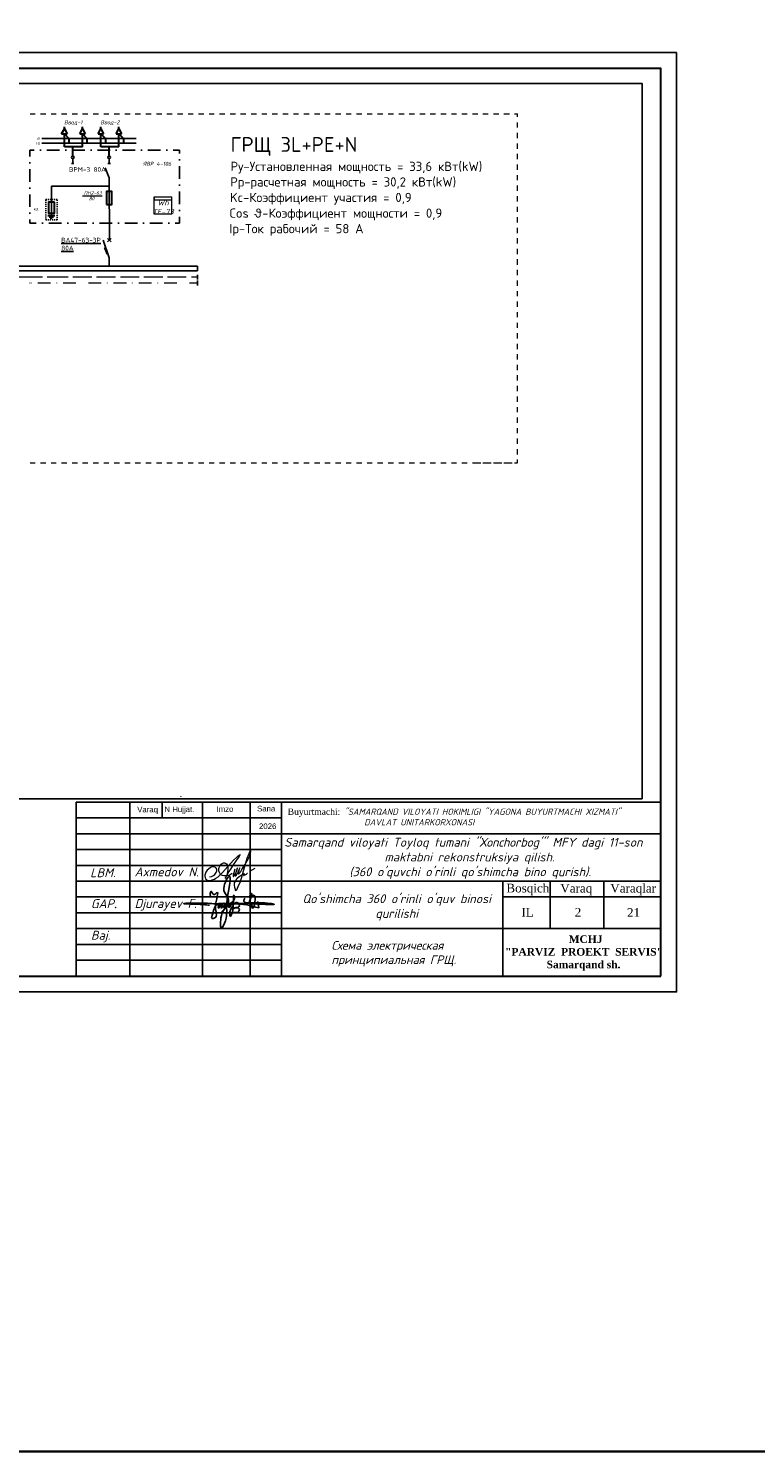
# Model space of a CAD drawing. Header units: millimetres. Extents: x 1114507 to 93926427, y 174473 to 817039.
# Tile 10 of 256: x 1243410 to 1266420, y 741235 to 786236. Entities that reach past the tile are written whole.
import ezdxf
from ezdxf.enums import TextEntityAlignment as Align

# ---------------------------------------------------------------- set-up
doc = ezdxf.new("R2010")
doc.units = ezdxf.units.MM
for name, pattern in [('_______A_', [66.666667, 33.333333, -33.333333]), ('ACAD_ISO02W100', [15, 12, -3]), ('штрихпунктир', [800, 200, -200, 0, -200, 200, 0])]:
    doc.linetypes.add(name, pattern=pattern)
for name, color, linetype in [('(002) Рамка', 7, 'Continuous'), ('PDF2_Text', 7, 'Continuous'), ('PDF3_Text', 7, 'Continuous')]:
    doc.layers.add(name, color=color, linetype=linetype)
for name, color, linetype, lineweight in [('E_Diagram_a-a-a', 7, 'Continuous', 25), ('Ф А С А Д', 250, 'Continuous', 15), ('Э-СХЕМА', 7, 'Continuous', 20)]:
    doc.layers.add(name, color=color, linetype=linetype, lineweight=lineweight)
doc.layers.add('PDF3_Geometry', color=7, linetype='Continuous', true_color=0x4a8294)
doc.styles.add('arial', font='arial.ttf', dxfattribs={"height": 300})
doc.styles.add('ISOCPEUR 1', font='isocpeur.TTF')
doc.styles.add('PDF ISOCPEUR', font='isocpeur.TTF')
doc.styles.get("Standard").update_dxf_attribs({"font": 'isocpeui.ttf'})
doc.styles.add('WMF-Times New Roman0', font='times.ttf')
doc.styles.add('Суннат', font='ariali.ttf', dxfattribs={"height": 250})
doc.styles.add('ЭОМ схема', font='isocpeui.ttf')

# ---------------------------------------------------------------- blocks, each defined once
blk = doc.blocks.new('rgsxhy')
at = {"color": 5}
for points in [[(30159764, 9369979), (30160729, 9371976), (30160134, 9373086), (30160845, 9375073), (30160529, 9371279), (30160336, 9368855), (30159821, 9367832), (30159766, 9369571), (30165013, 9370643)], [(30158318, 9372237), (30158292, 9372259), (30158313, 9372993), (30158693, 9372536), (30159097, 9372756), (30158930, 9370820), (30158827, 9369247), (30158463, 9369143), (30158559, 9369856), (30159235, 9371184), (30159510, 9371288), (30159540, 9370947), (30159450, 9370679), (30159339, 9370650), (30159361, 9370924), (30159747, 9371281), (30159933, 9371214), (30159918, 9370984), (30159866, 9370709), (30159740, 9370650), (30159740, 9370910), (30160119, 9371295), (30160364, 9371221), (30160282, 9370791), (30160134, 9370702), (30160156, 9370902), (30160253, 9371169), (30160416, 9371266), (30160624, 9371251), (30160631, 9370947), (30160520, 9370739), (30160416, 9370746), (30160527, 9370999), (30160698, 9371199), (30160869, 9371251), (30161010, 9371117), (30161025, 9370828), (30160854, 9370717), (30160832, 9370976), (30160958, 9371184), (30161196, 9371429), (30161627, 9371986), (30161567, 9372349), (30161322, 9370056), (30161196, 9369744), (30161032, 9369450), (30160943, 9369915), (30161107, 9370464), (30161478, 9371132), (30161961, 9371429), (30162250, 9371221), (30162198, 9370761), (30161687, 9370666), (30161515, 9370590), (30161433, 9370590), (30162154, 9370635), (30162280, 9370516), (30162243, 9370197), (30162028, 9370012), (30161575, 9370012), (30161352, 9370012), (30161322, 9370071)], [(30163692, 9371398), (30163961, 9372626), (30163708, 9372145), (30164262, 9372436), (30164117, 9370650), (30164117, 9371236), (30164841, 9371318), (30164871, 9371483), (30164848, 9371138), (30165028, 9371176), (30165036, 9371416), (30165013, 9370643)], [(30158109, 9371020), (30157190, 9371107), (30154479, 9371260), (30157795, 9371310), (30158983, 9371230), (30160506, 9371280), (30167135, 9371184), (30164561, 9371384), (30162918, 9371683), (30163073, 9372004)]]:
    blk.add_spline(points, degree=3, dxfattribs=at)
blk = doc.blocks.new('rthtrh')
at = {"color": 5}
for p, q in [((1363834, 521118), (1363842, 521141)), ((1363834, 521086), (1363834, 521118)), ((1363834, 521056), (1363834, 521086)), ((1363840, 521035), (1363834, 521056)), ((1363845, 521017), (1363840, 521035)), ((1363842, 521141), (1363854, 521167)), ((1363854, 521167), (1363868, 521192)), ((1363868, 521192), (1363889, 521219)), ((1363889, 521219), (1363907, 521234)), ((1363907, 521234), (1363927, 521243)), ((1363927, 521243), (1363940, 521249)), ((1363940, 521249), (1363965, 521249)), ((1363965, 521249), (1363988, 521244)), ((1363988, 521244), (1364013, 521227)), ((1364013, 521227), (1364030, 521204)), ((1364037, 521043), (1364026, 520997)), ((1364030, 521204), (1364039, 521185)), ((1364044, 521090), (1364037, 521043)), ((1364039, 521185), (1364046, 521147)), ((1364046, 521147), (1364044, 521090)), ((1364568, 521050), (1364689, 521123)), ((1363865, 520990), (1363845, 521017)), ((1363882, 520966), (1363865, 520990)), ((1363895, 520959), (1363882, 520966)), ((1363917, 520946), (1363895, 520959)), ((1363951, 520940), (1363917, 520946)), ((1363996, 520940), (1363951, 520940)), ((1364033, 520940), (1363996, 520940)), ((1364017, 520962), (1364016, 520946)), ((1364016, 520946), (1364016, 520940)), ((1364026, 520997), (1364017, 520962)), ((1364075, 520948), (1364033, 520940)), ((1364148, 520999), (1364075, 520948))]:
    blk.add_line(p, q, dxfattribs=at)
for points in [[(1363608, 520919), (1363661, 520924), (1363702, 520951), (1363738, 520975), (1363765, 521018), (1363780, 521059), (1363780, 521096), (1363765, 521122), (1363753, 521142), (1363714, 521156), (1363671, 521156), (1363631, 521136), (1363583, 521097), (1363555, 521074), (1363525, 521025), (1363511, 520984), (1363500, 520955), (1363500, 520930), (1363508, 520901), (1363515, 520870), (1363535, 520855), (1363555, 520841), (1363586, 520832), (1363613, 520832), (1363645, 520832), (1363675, 520843), (1363732, 520864), (1363761, 520883), (1363817, 520921), (1363863, 520963), (1363919, 521022), (1364179, 521312), (1364247, 521377), (1364282, 521405), (1364314, 521429), (1364336, 521443), (1364310, 521401), (1364279, 521361), (1364173, 521198), (1364133, 521139), (1364110, 521102), (1364087, 521068), (1364069, 521040), (1364047, 520995), (1364019, 520954), (1364007, 520925), (1363990, 520903), (1363970, 520879)], [(1364210, 521100), (1364186, 521015), (1364172, 520967), (1364172, 520940), (1364173, 520926), (1364179, 520925), (1364185, 520931), (1364202, 520956), (1364218, 520984), (1364240, 521027), (1364256, 521068), (1364272, 521125), (1364269, 521122), (1364225, 520990), (1364220, 520961), (1364220, 520944), (1364225, 520939), (1364232, 520939), (1364241, 520950), (1364248, 520960), (1364254, 520969), (1364260, 520978), (1364273, 520996), (1364281, 521008), (1364288, 521027), (1364309, 521073), (1364315, 521086), (1364332, 521126), (1364332, 521134), (1364327, 521134), (1364314, 521097), (1364294, 521040), (1364290, 521012), (1364293, 520997), (1364298, 520988), (1364308, 520988), (1364316, 520999), (1364326, 521014), (1364344, 521036), (1364351, 521047), (1364377, 521090), (1364389, 521112), (1364414, 521155), (1364449, 521203), (1364476, 521258), (1364523, 521332), (1364563, 521417), (1364583, 521493), (1364590, 521517), (1364590, 521527), (1364583, 521532), (1364571, 521532), (1364561, 521512), (1364541, 521459), (1364498, 521348), (1364434, 521131), (1364395, 520998), (1364377, 520936), (1364337, 520802), (1364282, 520678), (1364249, 520605), (1364238, 520588), (1364230, 520594), (1364226, 520615), (1364222, 520638), (1364214, 520663), (1364206, 520725), (1364206, 520774), (1364224, 520814), (1364265, 520883), (1364310, 520926), (1364364, 520959), (1364411, 520988), (1364432, 520996), (1364434, 520992), (1364431, 520979), (1364419, 520970), (1364414, 520960), (1364416, 520951), (1364423, 520951), (1364434, 520958), (1364443, 520964), (1364452, 520968), (1364474, 520975), (1364483, 520978), (1364492, 520986), (1364499, 520996), (1364503, 521002), (1364511, 521006), (1364511, 521006)]]:
    blk.add_lwpolyline(points, dxfattribs=at)
blk = doc.blocks.new('dhyjfyuk')
for p, q in [((4383414, -1184524), (4383414, -1212024)), ((4383414, -1184524), (4383414, -1212024)), ((4383414, -1184524), (4383414, -1212024)), ((4475914, -1184524), (4383414, -1184524)), ((4391914, -1184524), (4391914, -1212024)), ((4391914, -1184524), (4391914, -1212024)), ((4397013, -1184524), (4397013, -1187024)), ((4403414, -1184524), (4403414, -1212024)), ((4410914, -1184524), (4410914, -1212024)), ((4415914, -1184524), (4415914, -1212024)), ((4475914, -1212024), (4475914, -1184524)), ((4475914, -1184524), (4475914, -1212024)), ((4415914, -1187024), (4383414, -1187024)), ((4415914, -1189524), (4383414, -1189524)), ((4415914, -1189524), (4475914, -1189524)), ((4415914, -1192024), (4383414, -1192024)), ((4415914, -1194524), (4383414, -1194524)), ((4383414, -1197024), (4475914, -1197024)), ((4450914, -1212024), (4450914, -1197024)), ((4458414, -1204524), (4458414, -1197024)), ((4466914, -1204524), (4466914, -1197024)), ((4383414, -1199524), (4415914, -1199524)), ((4450914, -1199524), (4475914, -1199524)), ((4383414, -1202024), (4415914, -1202024)), ((4383414, -1204524), (4475914, -1204524)), ((4383414, -1207024), (4415914, -1207024)), ((4383414, -1209524), (4415914, -1209524))]:
    blk.add_line(p, q)
at = {"lineweight": 9, "xscale": 1.125175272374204, "yscale": 1.125175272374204, "zscale": 1.125175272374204}
blk.add_blockref('rgsxhy', (-29528647, -11744878), dxfattribs=at)
at = {"layer": 'Ф А С А Д', "xscale": 6.676455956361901, "yscale": 6.676455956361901, "zscale": 6.676455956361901}
blk.add_blockref('rthtrh', (-4699584, -4674220), dxfattribs=at)
at = {"linetype": 'ACAD_ISO02W100', "lineweight": 5, "ltscale": 70, "char_height": 883.9, "attachment_point": 1, "style": 'arial'}
for s, insert in [('Varaq', (4393061, -1185254)), ('N Hujjat.', (4397374, -1185220)), ('Imzo', (4405607, -1185185)), ('Sana', (4412025, -1185111)), ('2026', (4412332, -1187897))]:
    blk.add_mtext(s, dxfattribs=dict(at, insert=insert))
at = {"style": 'WMF-Times New Roman0'}
for s, insert, char_height, width, attachment_point in [('Buyurtmachi:{\\fISOCPEUR|b0|i1|c204|p34; "SAMARQAND VILOYATI HOKIMLIGI "YAGONA\\fISOCPEUR|b0|i1|c0|p34; \\fISOCPEUR|b0|i1|c204|p34;BUYURTMACHI XIZMATI" \\fISOCPEUR|b0|i1|c0|p34;\\P                   \\fISOCPEUR|b0|i1|c204|p34;DAVLAT UNITARKORXONASI}', (4416879, -1186878, 105406), 1000, 59035.39, 4), ('\\pi924.63548;{\\fISOCPEUR|b0|i1|c0|p34;Samarqand viloyati Toyloq tumani "\\fISOCPEUR|b0|i1|c204|p34;Хо\\fISOCPEUR|b0|i1|c0|p34;n\\fISOCPEUR|b0|i1|c204|p34;с\\fISOCPEUR|b0|i1|c0|p34;h\\fISOCPEUR|b0|i1|c204|p34;о\\fISOCPEUR|b0|i1|c0|p34;rb\\fISOCPEUR|b0|i1|c204|p34;о\\fISOCPEUR|b0|i1|c0|p34;g\'" \\fISOCPEUR|b0|i1|c204|p34;М\\fISOCPEUR|b0|i1|c0|p34;FY dagi 11-son \\P\\pi16770.62033;maktabni rekonstruksiya qilish. \\P\\pi11200.3173;(360 o\'quvchi o\'rinli qo\'shimcha bino qurish).}', (4415422, -1193420), 1400, 60812.6, 4), ('{\\fISOCPEUR|b0|i1|c0|p34;Axmedov N.}', (4392650, -1194845), 1414.29, 17081.22, 1), ("\\pt12184.088;{\\fISOCPEUR|b0|i1|c0|p34;Qo'shimcha 360 o'rinli o'quv binosi qurilishi}", (4434117, -1199099), 1400, 29815.79, 2), ('\\pi12888.864;{\\fTimes New Roman|b1|i0|c204|p18;\\C0;MCHJ\\P\\pi2815.884;\\C1;"PARVIZ  PROEKT  SERVIS"\\C0;\\P\\pi9383.364;Samarqand sh.\\C256; }', (4448452, -1205594), 1200, 29788.7, 1)]:
    blk.add_mtext(s, dxfattribs=dict(at, insert=insert, char_height=char_height, width=width, attachment_point=attachment_point))
at = {"attachment_point": 1}
for s, insert, char_height, width in [('{\\C1;LBM.}', (4385613, -1194981), 1414.3, 6256.98), ('{\\fTimes New Roman|b0|i0|c204|p18;Bosqich}', (4451477, -1197432), 1370.37, 6256.98), ('{\\fTimes New Roman|b0|i0|c204|p18;Varaq}', (4460004, -1197453), 1370.37, 6256.98), ('{\\fTimes New Roman|b0|i0|c204|p18;Varaqlar}', (4467912, -1197449), 1370.37, 6256.98), ('{\\C1;GAP\\fTimes New Roman|b0|i0|c204|p18;.}', (4385736, -1199872), 1414.29, 6256.98), ('Djurayev F.', (4392650, -1199845), 1414.29, 10763.87), ('{\\fTimes New Roman|b0|i0|c204|p18;IL}', (4453851, -1201255), 1370.37, 6256.98), ('{\\fTimes New Roman|b0|i0|c0|p18;21}', (4470555, -1201289), 1370.37, 6256.98), ('{\\C1;Baj.}', (4385736, -1204872), 1414.3, 6256.98)]:
    blk.add_mtext(s, dxfattribs=dict(at, insert=insert, char_height=char_height, width=width))

msp = doc.modelspace()

# ---------------------------------------------------------------- hatches: boundary and pattern name
at = {"linetype": 'ByBlock', "ltscale": 10}
h = msp.add_hatch(color=18, dxfattribs=at)
h.set_gradient(color1=(76, 0, 0), color2=(64, 64, 64), one_color=1, tint=0.25, name='INVCYLINDER')
h.paths.add_polyline_path([(1245844.9, 779336.8), (1245789, 779293.8), (1245868.3, 779107.6), (1245918.3, 779125.7)])

# ---------------------------------------------------------------- linework, layer by layer
at = {"lineweight": 30}
for p, q in [((1244459.9, 782906.9, 0), (1244546.6, 783060, 0)), ((1244546.6, 783060, 0), (1244546.6, 783121.2, 0)), ((1244546.6, 783060, 0), (1244633.4, 782906.9, 0)), ((1245031.4, 782906.9, 0), (1245118.2, 783060, 0)), ((1245118.2, 783060, 0), (1245118.2, 783121.2, 0)), ((1245118.2, 783060, 0), (1245204.9, 782906.9, 0)), ((1245614.2, 782906.9, 0), (1245700.9, 783060, 0)), ((1245700.9, 783060, 0), (1245700.9, 783121.2, 0)), ((1245700.9, 783060, 0), (1245787.7, 782906.9, 0)), ((1246185.7, 782906.9, 0), (1246272.5, 783060, 0)), ((1246272.5, 783060, 0), (1246272.5, 783121.2, 0)), ((1246272.5, 783060, 0), (1246359.2, 782906.9, 0)), ((1244459.9, 782906.9, 0), (1244633.4, 782906.9, 0)), ((1244546.6, 782488.5, 0), (1244546.6, 782906.9, 0)), ((1244546.6, 782906.9, 0), (1244689.5, 782753.8, 0)), ((1244689.5, 782753.8, 0), (1244689.5, 782610.9, 0)), ((1245031.4, 782906.9, 0), (1245204.9, 782906.9, 0)), ((1245118.2, 782488.5, 0), (1245118.2, 782906.9, 0)), ((1245118.2, 782906.9, 0), (1245261.1, 782753.8, 0)), ((1245261.1, 782753.8, 0), (1245261.1, 782610.9, 0)), ((1245614.2, 782906.9, 0), (1245787.7, 782906.9, 0)), ((1245700.9, 782488.5, 0), (1245700.9, 782906.9, 0)), ((1245700.9, 782906.9, 0), (1245843.8, 782753.8, 0)), ((1245843.8, 782753.8, 0), (1245843.8, 782610.9, 0)), ((1246185.7, 782906.9, 0), (1246359.2, 782906.9, 0)), ((1246272.5, 782488.5, 0), (1246272.5, 782906.9, 0)), ((1246272.5, 782906.9, 0), (1246415.4, 782753.8, 0)), ((1246415.4, 782753.8, 0), (1246415.4, 782610.9, 0)), ((1245118.2, 782488.5, 0), (1244546.6, 782488.5, 0)), ((1244812, 782202.7, 0), (1244812, 782488.5, 0)), ((1246272.5, 782488.5, 0), (1245700.9, 782488.5, 0)), ((1245966.3, 782202.7, 0), (1245966.3, 782488.5, 0)), ((1244027.2, 780323.7, 0), (1244241.5, 780323.7, 0)), ((1244200.7, 780272.7, 0), (1244068, 780272.7, 0)), ((1244159.8, 780231.8, 0), (1244098.6, 780231.8, 0))]:
    msp.add_line(p, q, dxfattribs=at)
at = {"lineweight": 25}
for p, q in [((1246823.6, 782753.8, 0), (1243833.2, 782753.8, 0)), ((1246823.6, 782610.9, 0), (1243833.2, 782610.9, 0))]:
    msp.add_line(p, q, dxfattribs=at)
at = {"linetype": 'ByBlock', "ltscale": 10}
for p, q in [((1244812, 782121, 0), (1244812, 781963.2, 0)), ((1245966.3, 782121, 0), (1245966.3, 781963.2, 0)), ((1244134.3, 781246.6, 0), (1245966.3, 781246.6, 0)), ((1245966.3, 778987.5, 0), (1245774.6, 779538.9, 0)), ((1245868.3, 779107.6, 0), (1245918.3, 779125.7, 0))]:
    msp.add_line(p, q, dxfattribs=at)
at = {"lineweight": 0}
msp.add_line((1245115.1, 780942.3, 0), (1245747.5, 780942.3, 0), dxfattribs=at)
at = {"color": 0, "lineweight": 35, "ltscale": 100}
msp.add_lwpolyline([(1114507.2, 817038.9), (2439942.4, 817038.9), (2439942.4, 741234.8), (1114507.2, 741234.8)], close=True, dxfattribs=at)
at = {"color": 5, "lineweight": 30, "elevation": 0}
msp.add_lwpolyline([(1263422.7, 756271.4), (1263422.7, 784974.3), (1223917, 784974.3), (1223917, 756271.4)], close=True, dxfattribs=at)
at = {"linetype": 'штрихпунктир', "lineweight": 25, "elevation": 0}
msp.add_lwpolyline([(1243455.2, 780077.5), (1248191.2, 780077.5), (1248191.2, 782391), (1243455.2, 782391)], close=True, dxfattribs=at)
at = {"linetype": 'ByBlock', "ltscale": 10, "elevation": 0}
for points in [[(1244769.8, 781963.2), (1244850.7, 781963.2)], [(1245966.3, 781507.6), (1245842.4, 781827.5)], [(1245924.1, 781963.2), (1246005, 781963.2)], [(1244134.3, 780323.7), (1244134.3, 781246.6)], [(1245966.3, 781507.6), (1245971, 779541.9)], [(1245966.3, 778987.5), (1245966.3, 778715.4)]]:
    msp.add_lwpolyline(points, dxfattribs=at)
at = {"linetype": '_______A_', "lineweight": 25, "elevation": 0}
msp.add_lwpolyline([(1244323.1, 780823.8), (1243955.7, 780823.8), (1243955.7, 780180.8), (1244323.1, 780180.8)], close=True, dxfattribs=at)
at = {"lineweight": 30, "elevation": 0}
for points in [[(1245884.6, 780666.8), (1246047.9, 780666.8), (1246047.9, 781085.2), (1245884.6, 781085.2)], [(1244231.3, 780742.1), (1244047.6, 780742.1), (1244047.6, 780395.1), (1244231.3, 780395.1)]]:
    msp.add_lwpolyline(points, close=True, dxfattribs=at)
at = {"ltscale": 10, "elevation": 0}
for points in [[(1245912.8, 779599.6), (1246029.2, 779484.2)], [(1246029.2, 779599.6), (1245912.8, 779484.2)]]:
    msp.add_lwpolyline(points, dxfattribs=at)
at = {"linetype": 'ByBlock', "ltscale": 10}
for centre in [(1244812, 782161.9, 0), (1245966.3, 782161.9, 0)]:
    msp.add_circle(centre, 40.8, dxfattribs=at)
at = {"layer": 'Defpoints', "color": 3, "linetype": 'ByBlock'}
msp.add_line((1221922.4, 785478.3, 0), (1263922.4, 785478.3, 0), dxfattribs=at)
at = {"layer": 'Defpoints', "color": 3, "linetype": 'ByBlock', "elevation": 0}
msp.add_lwpolyline([(1221918.2, 785474), (1221918.2, 755771.7), (1263922.4, 755771.7), (1263922.4, 785474)], dxfattribs=at)
at = {"layer": 'PDF3_Geometry', "color": 0, "lineweight": 25, "elevation": 0}
for points in [[(1262836.7, 761878.1), (1231144.7, 761878.1), (1231144.7, 784491.6), (1262836.7, 784491.6)], [(1248755.6, 778571.4), (1248755.6, 778715.4), (1244340.1, 778715.4), (1233020.7, 778715.4), (1233020.7, 778571.4)]]:
    msp.add_lwpolyline(points, close=True, dxfattribs=at)
at = {"layer": 'PDF3_Geometry', "color": 0, "lineweight": 18, "elevation": 0}
for points in [[(1243459.3, 783534.5), (1243624.5, 783534.5)], [(1243789.6, 783534.5), (1243959, 783534.5)], [(1244124.2, 783534.5), (1244289.3, 783534.5)], [(1244458.7, 783534.5), (1244623.9, 783534.5)], [(1244793.2, 783534.5), (1244958.4, 783534.5)], [(1245123.6, 783534.5), (1245292.9, 783534.5)], [(1245458.1, 783534.5), (1245623.3, 783534.5)], [(1245792.6, 783534.5), (1245957.8, 783534.5)], [(1246123, 783534.5), (1246292.3, 783534.5)], [(1246457.5, 783534.5), (1246626.9, 783534.5)], [(1246792, 783534.5), (1246957.2, 783534.5)], [(1247126.6, 783534.5), (1247291.7, 783534.5)], [(1247456.9, 783534.5), (1247626.3, 783534.5)], [(1247791.4, 783534.5), (1247956.6, 783534.5)], [(1248126, 783534.5), (1248291.1, 783534.5)], [(1248460.5, 783534.5), (1248625.7, 783534.5)], [(1248790.8, 783534.5), (1248960.2, 783534.5)], [(1249125.4, 783534.5), (1249290.5, 783534.5)], [(1249459.9, 783534.5), (1249625.1, 783534.5)], [(1249790.2, 783534.5), (1249959.6, 783534.5)], [(1250124.8, 783534.5), (1250294.2, 783534.5)], [(1250459.3, 783534.5), (1250624.5, 783534.5)], [(1250793.9, 783534.5), (1250959, 783534.5)], [(1251124.2, 783534.5), (1251293.6, 783534.5)], [(1251458.7, 783534.5), (1251623.9, 783534.5)], [(1251793.3, 783534.5), (1251958.4, 783534.5)], [(1252127.8, 783534.5), (1252292.9, 783534.5)], [(1252458.1, 783534.5), (1252627.5, 783534.5)], [(1252792.6, 783534.5), (1252957.8, 783534.5)], [(1253127.2, 783534.5), (1253292.3, 783534.5)], [(1253461.7, 783534.5), (1253626.9, 783534.5)], [(1253792, 783534.5), (1253961.4, 783534.5)], [(1254126.6, 783534.5), (1254291.7, 783534.5)], [(1254461.1, 783534.5), (1254626.3, 783534.5)], [(1254791.4, 783534.5), (1254960.8, 783534.5)], [(1255126, 783534.5), (1255295.4, 783534.5)], [(1255460.5, 783534.5), (1255625.7, 783534.5)], [(1255795.1, 783534.5), (1255960.2, 783534.5)], [(1256125.4, 783534.5), (1256294.8, 783534.5)], [(1256459.9, 783534.5), (1256625.1, 783534.5)], [(1256794.5, 783534.5), (1256959.6, 783534.5)], [(1257129, 783534.5), (1257294.2, 783534.5)], [(1257459.3, 783534.5), (1257628.7, 783534.5)], [(1257793.9, 783534.5), (1257959, 783534.5)], [(1258128.4, 783534.5), (1258293.6, 783534.5)], [(1258458.7, 783534.5), (1258628.1, 783534.5)], [(1258793.3, 783534.5), (1258888.4, 783534.5)], [(1258888.4, 783437.1), (1258888.4, 783534.5)], [(1258888.4, 783102.6), (1258888.4, 783267.7)], [(1258888.4, 782768), (1258888.4, 782933.2)], [(1258888.4, 782433.5), (1258888.4, 782602.9)], [(1258888.4, 782103.2), (1258888.4, 782268.4)], [(1258888.4, 781768.7), (1258888.4, 781933.8)], [(1258888.4, 781434.1), (1258888.4, 781599.3)], [(1258888.4, 781099.6), (1258888.4, 781269)], [(1258888.4, 780769.3), (1258888.4, 780934.4)], [(1258888.4, 780434.7), (1258888.4, 780599.9)], [(1258888.4, 780100.2), (1258888.4, 780269.6)], [(1258888.4, 779765.6), (1258888.4, 779935)], [(1258888.4, 779435.3), (1258888.4, 779600.5)], [(1258888.4, 779100.8), (1258888.4, 779265.9)], [(1258888.4, 778766.2), (1258888.4, 778935.6)], [(1258888.4, 778435.9), (1258888.4, 778601.1)], [(1258888.4, 778101.4), (1258888.4, 778266.5)], [(1258888.4, 777766.8), (1258888.4, 777932)], [(1258888.4, 777432.3), (1258888.4, 777601.7)], [(1258888.4, 777102), (1258888.4, 777267.1)], [(1258888.4, 776767.4), (1258888.4, 776932.6)], [(1258888.4, 776432.9), (1258888.4, 776602.3)], [(1258888.4, 776098.4), (1258888.4, 776267.7)], [(1258888.4, 775768), (1258888.4, 775933.2)], [(1258888.4, 775433.5), (1258888.4, 775598.7)], [(1258888.4, 775099), (1258888.4, 775268.3)], [(1258888.4, 774764.4), (1258888.4, 774933.8)], [(1258888.4, 774434.1), (1258888.4, 774599.3)], [(1258888.4, 774099.6), (1258888.4, 774264.7)], [(1258888.4, 773765), (1258888.4, 773934.4)], [(1258888.4, 773434.7), (1258888.4, 773599.9)], [(1258888.4, 773100.2), (1258888.4, 773265.3)], [(1258888.4, 772765.6), (1258888.4, 772930.8)], [(1243459.3, 772503.1), (1243624.5, 772503.1)], [(1243789.6, 772503.1), (1243959, 772503.1)], [(1244124.2, 772503.1), (1244289.3, 772503.1)], [(1244458.7, 772503.1), (1244623.9, 772503.1)], [(1244793.2, 772503.1), (1244958.4, 772503.1)], [(1245123.6, 772503.1), (1245292.9, 772503.1)], [(1245458.1, 772503.1), (1245623.3, 772503.1)], [(1245792.6, 772503.1), (1245957.8, 772503.1)], [(1246123, 772503.1), (1246292.3, 772503.1)], [(1246457.5, 772503.1), (1246626.9, 772503.1)], [(1246792, 772503.1), (1246957.2, 772503.1)], [(1247126.6, 772503.1), (1247291.7, 772503.1)], [(1247456.9, 772503.1), (1247626.3, 772503.1)], [(1247791.4, 772503.1), (1247956.6, 772503.1)], [(1248126, 772503.1), (1248291.1, 772503.1)], [(1248460.5, 772503.1), (1248625.7, 772503.1)], [(1248790.8, 772503.1), (1248960.2, 772503.1)], [(1249125.4, 772503.1), (1249290.5, 772503.1)], [(1249459.9, 772503.1), (1249625.1, 772503.1)], [(1249790.2, 772503.1), (1249959.6, 772503.1)], [(1250124.8, 772503.1), (1250294.2, 772503.1)], [(1250459.3, 772503.1), (1250624.5, 772503.1)], [(1250793.9, 772503.1), (1250959, 772503.1)], [(1251124.2, 772503.1), (1251293.6, 772503.1)], [(1251458.7, 772503.1), (1251623.9, 772503.1)], [(1251793.3, 772503.1), (1251958.4, 772503.1)], [(1252127.8, 772503.1), (1252292.9, 772503.1)], [(1252458.1, 772503.1), (1252627.5, 772503.1)], [(1252792.6, 772503.1), (1252957.8, 772503.1)], [(1253127.2, 772503.1), (1253292.3, 772503.1)], [(1253461.7, 772503.1), (1253626.9, 772503.1)], [(1253792, 772503.1), (1253961.4, 772503.1)], [(1254126.6, 772503.1), (1254291.7, 772503.1)], [(1254461.1, 772503.1), (1254626.3, 772503.1)], [(1254791.4, 772503.1), (1254960.8, 772503.1)], [(1255126, 772503.1), (1255295.4, 772503.1)], [(1255460.5, 772503.1), (1255625.7, 772503.1)], [(1255795.1, 772503.1), (1255960.2, 772503.1)], [(1256125.4, 772503.1), (1256294.8, 772503.1)], [(1256459.9, 772503.1), (1256625.1, 772503.1)], [(1256794.5, 772503.1), (1256959.6, 772503.1)], [(1257129, 772503.1), (1257294.2, 772503.1)], [(1257459.3, 772503.1), (1257628.7, 772503.1)], [(1257552.5, 772503.1), (1257721.9, 772503.1)], [(1257793.9, 772503.1), (1257959, 772503.1)], [(1257887, 772503.1), (1258052.2, 772503.1)], [(1258128.4, 772503.1), (1258293.6, 772503.1)], [(1258221.6, 772503.1), (1258386.7, 772503.1)], [(1258458.7, 772503.1), (1258628.1, 772503.1)], [(1258551.9, 772503.1), (1258721.3, 772503.1)], [(1258793.3, 772503.1), (1258888.4, 772503.1)], [(1258886.4, 772503.1), (1258888.4, 772503.1)], [(1258888.4, 772503.1), (1258888.4, 772600.5)]]:
    msp.add_lwpolyline(points, dxfattribs=at)
at = {"layer": 'PDF3_Geometry', "color": 0, "lineweight": 9, "elevation": 0}
for points in [[(1243558.7, 778372.4), (1242957.4, 778372.4)], [(1243857.4, 778372.4), (1243256, 778372.4)], [(1243448.6, 778186.1), (1243448.6, 778190.3)], [(1243505.9, 778186.1), (1243505.9, 778190.3)], [(1244107.2, 778186.1), (1243908.2, 778186.1), (1243709.2, 778186.1)], [(1244666.2, 778372.4), (1244340.1, 778372.4), (1244005.6, 778372.4)], [(1244306.3, 778186.1), (1244306.3, 778190.3)], [(1244907.6, 778186.1), (1244708.6, 778186.1), (1244505.3, 778186.1)], [(1245415.8, 778372.4), (1244814.4, 778372.4)], [(1245707.9, 778186.1), (1245508.9, 778186.1), (1245305.6, 778186.1)], [(1246165.3, 778372.4), (1245564, 778372.4)], [(1245907, 778186.1), (1245907, 778190.3)], [(1246508.3, 778186.1), (1246309.3, 778186.1), (1246106, 778186.1)], [(1246914.8, 778372.4), (1246317.8, 778372.4)], [(1246707.3, 778186.1), (1246707.3, 778190.3)], [(1247308.7, 778186.1), (1247109.6, 778186.1), (1246906.4, 778186.1)], [(1247659.9, 778372.4), (1247062.8, 778372.4)], [(1247507.7, 778186.1), (1247507.7, 778190.3)], [(1248109, 778186.1), (1247910, 778186.1), (1247706.7, 778186.1)], [(1248405, 778372.4), (1247807.9, 778372.4)], [(1247910, 778186.1), (1247910, 778190.3)], [(1248755.6, 778186.1), (1248706.1, 778186.1), (1248507.1, 778186.1)], [(1248755.6, 778372.4), (1248566.4, 778372.4)]]:
    msp.add_lwpolyline(points, dxfattribs=at)
at = {"layer": 'PDF3_Geometry', "color": 0, "lineweight": 25, "elevation": 0}
for points in [[(1248755.6, 778448.6), (1248755.6, 778296.2)], [(1248755.6, 778266.5), (1248755.6, 778109.9)], [(1248229.8, 761945.9), (1248229.8, 761943.6)]]:
    msp.add_lwpolyline(points, dxfattribs=at)
at = {"layer": 'Э-СХЕМА'}
for p, q in [((1247390.6, 780914.1, -2718483), (1247943.4, 780914.1, -2718483)), ((1247390.6, 780361.3, -2718483), (1247390.6, 780914.1, -2718483)), ((1247390.6, 780914.1, -2718483), (1247390.6, 780814.6, -2718483)), ((1247390.6, 780814.6, -2718483), (1247943.4, 780814.6, -2718483)), ((1247943.4, 780361.3, -2718483), (1247390.6, 780361.3, -2718483))]:
    msp.add_line(p, q, dxfattribs=at)
at = {"layer": 'Э-СХЕМА', "lineweight": 18}
msp.add_line((1247943.4, 780361.3, -2718483), (1247943.4, 780914.1, -2718483), dxfattribs=at)

# ---------------------------------------------------------------- block references
at = {"layer": '(002) Рамка', "lineweight": 50, "xscale": 0.1999999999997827, "yscale": 0.1999999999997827, "zscale": 0.1999999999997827}
for p in [(321235.3, 998676.5, 0), (368239.9, 998676.5, 0)]:
    msp.add_blockref('dhyjfyuk', p, dxfattribs=at)

# ---------------------------------------------------------------- texts
at = {"linetype": 'ByBlock', "lineweight": 30, "ltscale": 10, "insert": (1197603, 784433.1, 0), "char_height": 250, "width": 18040, "attachment_point": 1, "style": 'ISOCPEUR 1'}
msp.add_mtext('     Рабочая документация по объекту: {\\C7;школы ^J}     Настоящий проект выполнен на основании чертежей марки АС, ВК и ОВ в соответствии с требованиями КМК и ПУЭ.\\P     Внешнее электроснабжение решается в отдельном проекте "Внутриплощадочных сетей"\\P     Проект энергоснабжения школы.\\P     Установленная мощность 33,6 кВт; Расчетная мощность 30,2 кВт  \\P     По надежности энергоснабжения школа относится к потребителям II категории.\\P\\pi1291.6675,t0,19518.5175;{\\LСиловое электрооборудование:\\P\\pi0,tz;}     В качестве вводно-распределительного и силового щита принят щит {\\C0;ПР11-3060-21УЗ (изготовить индв. по заказу) }. В качестве осветительного и силового щита принять щит ЩРВ-6 {\\C0;(изготовить индв. по заказу)} и щит комплектный ОЩВ.\\P\\pt0,19518.5175;     Электропотребителями здания  являются: освещение, штепсельные розетки, электропотребители технологического оборудования. Главный распределительный щит, силовые щиты и щиты освещения приняты сборными с модульными автоматическими выключателями с установкой на DIN-рейку по индивидуальному заказу. В распределительных щитах предусматривается устройство заземляющей шины. Фазораспределение злектронагрузок должно быть равномерным. Автоматические выключатели на розеточных группах имеют устройства  защитного отключения. \\P\\ptz;     Силовыми электроприемниками являются потребители сантехнического и технологического оборудования помещений. Магистральные и распределительные сети выполняются медным кабелем ВВГнг  в винипластовых  трубах в стенах срыто под штукатуркой. Ответвительные коробки установить скрыто на стене.\\P     1.  Розетки разместить на высоте 1800 мм от чистого пола в  помещениях   для  пребывания  детей  (А также см. уточнение по плану)  согласно пункта 12.34 КМК КМК КМК 2.04.17-19. ^J     2.  Выключатели во всех помещениях разместить на высоте 1800 мм.  Отступ от проёмов дверей - 200 мм, а также см. уточнение по плану.^J  Допускается установка выключателей под потолком с управлением при помощи шнура. ПУЭ п. 6.6.31.^J  Установка штепсельных розеток в ванных комнатах, душевых, мыльных помещениях бань, помещениях, содержащих нагреватели для саун (далее по тексту «саунах»), а также в стиральных помещениях прачечных не допускается ПУЭ п. 7.1.48.^JМинимальное расстояние от выключателей, штепсельных розеток и элементов электроустановок до газопроводов должно быть не менее 0,5 м ПУЭ п. 7.1.50.\\P{\\O      \\L\\oЭлектроосвещение}\\P     В соответствии КМК КМК 2.01.05-19. в проекте предусматривается общее рабочее, эвакуационное освещение на напряжение 220В.  Рабочее освещение предусматривается во всех помещениях комплекса, эвакуационное - в коридорах, в фойе, лестничных клетках, вестибюле. На выходах по пути эвакуации устанавливаются световые указатели "Выход" с аккумуляторными  батареями. Светильники аварийного освещения обозначаются значком "А" и выбираются из числа светильников рабочего освещения и питаются от щита ЩАО. Управление освещением выполняется включателями, устанавливаемыми по месту. Выбор светильников произведен в соответствии с назначением помещений, их конструктивными особенностями и характеристикой окружающей среды. В качестве источников света приняты светильники потолочные светодиодные LED панели и {\\C0;светодиодные линейные светильники} . Групповые сети освещения выполняются медным кабелем ВВГнг в винипластовой трубе.\\P\\pi1896.36,t0,28627.16;{\\LЗаземление}\\P\\pi0,tz;     Для защиты от поражения  электрическим током применяется система заземления TN-S  (используется 3я и 5я  жила  кабеля) и выполняется уравнивание потенциалов. Все металлические нетоковедущие части электрооборудования подлежат заземлению. В качестве заземляющих проводников используются нулевые провода сети и специальные заземляющие проводники, прокладываемые совместно с рабочими проводниками от электрощитов до электропотребителей. Сопротивление растеканию тока заземляющих устройств не должно превышать 4 Ом в любое время года. Внутренний контур заземления необходимо присоединить к наружному контуру заземления. Защита от заноса высокого потенциала и уравнивание потенциалов выполняется путем присоединения металлической арматуры фундаментов к горизонтальному  заземлителю. Все соединения выполнить сваркой.', dxfattribs=at)
at = {"ltscale": 10, "char_height": 150, "width": 1563.885, "attachment_point": 1, "style": 'Суннат'}
for s, insert in [('{\\fISOCPEUR|b0|i0|c204|p34;\\C0;ВРМ-3 \\fISOCPEUR|b0|i0|c0|p34;80\\fISOCPEUR|b0|i0|c204|p34;А}', (1244691.8, 781852.2, 0)), ('{\\fISOCPEUR|b0|i0|c204|p34;\\LВА\\fISOCPEUR|b0|i0|c0|p34;47-63-\\fISOCPEUR|b0|i0|c204|p34;3Р^J\\fISOCPEUR|b0|i0|c0|p34;80\\fISOCPEUR|b0|i0|c204|p34;А}', (1244448, 779617.1, 0))]:
    msp.add_mtext(s, dxfattribs=dict(at, insert=insert))
at = {"ltscale": 50, "insert": (1247672, 780584.8, -2718483), "char_height": 170, "width": 6703.128, "attachment_point": 5}
msp.add_mtext('Wh \\PТЕ-73', dxfattribs=at)
at = {"insert": (1260696.9, 758424.4, 0), "char_height": 274.074, "width": 1251.396, "attachment_point": 1}
msp.add_mtext('{\\fTimes New Roman|b0|i0|c0|p18;2}', dxfattribs=at)
at = {"layer": 'E_Diagram_a-a-a', "color": 7, "ltscale": 0.01, "style": 'ЭОМ схема'}
for s, height, p in [('Ввод-1', 125.9, (1244828, 783268.4, 0)), ('Ввод-2', 125.9, (1245988.5, 783268.4, 0)), ('РЕ', 85.65, (1243710.1, 782607.9, 0)), ('N', 85.7, (1243721.4, 782750.8, 0)), ('ЯВР 4-106 ', 125.9, (1247522.2, 781956.4, 0)), ('ПН2-63', 111.96, (1245445.4, 781033.6, 0)), ('80', 111.96, (1245406, 780859, 0)), ('К3.', 85.65, (1243651.8, 780516.2, 0))]:
    msp.add_text(s, height=height, dxfattribs=at).set_placement(p, align=Align.MIDDLE_CENTER)
at = {"layer": 'PDF2_Text', "insert": (1252997.7, 756577.3, 174817.9), "char_height": 271.933, "attachment_point": 7, "style": 'PDF ISOCPEUR'}
msp.add_mtext('{\\fISOCPEUR|b0|i1|c204|p34;\\C0;Схема электрическая\\Pпринципиальная ГРЩ.}', dxfattribs=at)
at = {"layer": 'PDF3_Text', "color": 0, "attachment_point": 7, "style": 'PDF ISOCPEUR'}
for s, insert, char_height in [('ГРЩ 3L+PЕ+N', (1249803.5, 782207.1, 0), 466.729), ('Ру-Установленная мощность = 33,6 кВт(kW)', (1249803.4, 781649.5, 0), 292.047), ('Рр-расчетная мощность = 30,2 кВт(kW)', (1249794.8, 781158.3, 0), 292.047), ('Kc-Коэффициент участия = 0,9', (1249786.4, 780667.1, 0), 292.047), ('Сos θ-Коэффициент мощности = 0,9', (1249777.9, 780171.5, 0), 292.047), ('Iр-Ток рабочий = 58 А', (1249769.5, 779680.3, 0), 292.047)]:
    msp.add_mtext(s, dxfattribs=dict(at, insert=insert, char_height=char_height))

doc.saveas('drawing.dxf')
